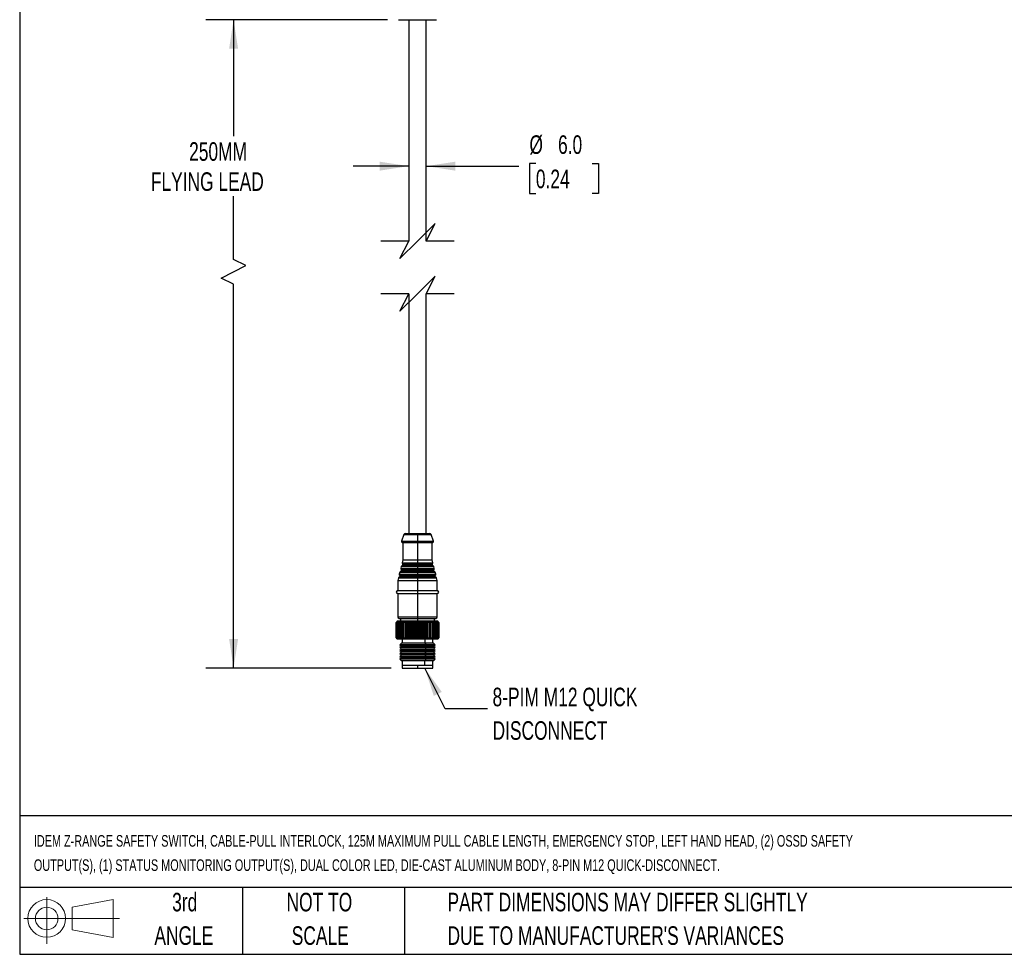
# Model space of a CAD drawing. Header units: millimetres. Extents: x 19 to 819, y 19 to 629.
# Tile 1 of 32: x 19 to 356, y 19 to 339. Entities that reach past the tile are written whole.
import ezdxf

# ---------------------------------------------------------------- set-up
doc = ezdxf.new("R2010")
doc.units = ezdxf.units.MM
doc.header["$LTSCALE"] = 3
doc.layers.add('DIMENSIONS', color=140, linetype='Continuous', lineweight=25)
doc.layers.add('TEXT', color=140, linetype='Continuous', lineweight=25)
doc.styles.add('SLDTEXTSTYLE0', font='TXT', dxfattribs={"width": 0.7})
doc.dimstyles.new('SLDDIMSTYLE0', dxfattribs={"dimtxt": 6.474023, "dimasz": 9.906, "dimexe": 0, "dimexo": 0.0625, "dimgap": 1.618506, "dimtad": 0, "dimtih": 1, "dimtoh": 1, "dimrnd": 1e-09, "dimzin": 12, "dimdsep": 46, "dimtxsty": 'SLDTEXTSTYLE0', "dimsah": 1, "dimcen": 0.09, "dimadec": 0, "dimazin": 3, "dimtfac": 1, "dimtofl": 0, "dimtmove": 0, "dimatfit": 3, "dimfxl": 0, "dimfrac": 2, "dimtolj": 1, "dimtzin": 12, "dimarcsym": 0})
doc.dimstyles.new('SLDDIMSTYLE1', dxfattribs={"dimtxt": 6.474023, "dimasz": 9.906, "dimexe": 0, "dimexo": 0.0625, "dimgap": 1.618506, "dimtad": 0, "dimtih": 1, "dimtoh": 1, "dimrnd": 1e-09, "dimzin": 4, "dimdsep": 46, "dimtxsty": 'SLDTEXTSTYLE0', "dimsah": 1, "dimcen": 0.09, "dimadec": 0, "dimazin": 1, "dimtfac": 1, "dimtmove": 0, "dimatfit": 0, "dimfxl": 0, "dimfrac": 2, "dimtolj": 1, "dimtzin": 12, "dimarcsym": 0})

# ---------------------------------------------------------------- blocks, each defined once
blk = doc.blocks.new('Block11')
at = {"color": 7, "linetype": 'Continuous', "lineweight": 18}
for p, q in [((7.77, 15.93), (7.77, 0)), ((16.44, 12.5), (30.53, 15.1)), ((30.53, 15.1), (30.53, 2.19)), ((16.44, 4.79), (16.44, 12.5)), ((0, 8.65), (32.62, 8.65)), ((16.44, 4.79), (30.53, 2.19))]:
    blk.add_line(p, q, dxfattribs=at)
for radius in [6.45, 3.86]:
    blk.add_circle((7.77, 8.65), radius, dxfattribs=at)
blk = doc.blocks.new('Block12')
at = {"color": 7, "linetype": 'Continuous'}
blk.add_blockref('Block11', (0, 0), dxfattribs=at)
blk = doc.blocks.new('_D_1')
at = {"layer": 'DIMENSIONS'}
for p, q in [((152.1, 288.66), (133.05, 288.66)), ((158.1, 288.66), (189.78, 288.66)), ((195.58, 289.57), (193.4, 289.57)), ((193.4, 289.57), (193.4, 279.28)), ((214.81, 289.57), (216.99, 289.57)), ((216.99, 289.57), (216.99, 279.28)), ((193.4, 279.28), (195.58, 279.28)), ((216.99, 279.28), (214.81, 279.28))]:
    blk.add_line(p, q, dxfattribs=at)
for points in [[(152.1, 288.66), (142.19, 290.18), (142.19, 287.13)], [(158.1, 288.66), (168, 287.13), (168, 290.18)]]:
    blk.add_solid(points, dxfattribs=at)
at = {"layer": 'DIMENSIONS', "char_height": 6.35, "attachment_point": 1, "style": 'SLDTEXTSTYLE0'}
for s, insert in [('%%c', (193.38, 299.2)), ('6.0', (203.16, 299.2)), ('0.24', (195.58, 287.47))]:
    blk.add_mtext(s, dxfattribs=dict(at, insert=insert))
blk = doc.blocks.new('_D_2')
at = {"layer": 'DIMENSIONS'}
for p, q in [((144.79, 338.76), (82.68, 338.76)), ((92.2, 338.76), (92.2, 298.95)), ((92.2, 256.74), (92.2, 278.37)), ((96.44, 254.62), (92.2, 256.74)), ((87.97, 250.39), (96.44, 254.62)), ((92.2, 248.27), (87.97, 250.39)), ((92.2, 116.97), (92.2, 248.27)), ((146.04, 116.97), (82.68, 116.97))]:
    blk.add_line(p, q, dxfattribs=at)
for points in [[(92.2, 338.76), (90.68, 328.85), (93.73, 328.85)], [(92.2, 116.97), (93.73, 126.87), (90.68, 126.87)]]:
    blk.add_solid(points, dxfattribs=at)
at = {"layer": 'DIMENSIONS', "char_height": 6.35, "attachment_point": 1, "style": 'SLDTEXTSTYLE0'}
for s, insert in [('250MM', (76.99, 296.84)), ('FLYING LEAD', (63.89, 286.55))]:
    blk.add_mtext(s, dxfattribs=dict(at, insert=insert))

msp = doc.modelspace()

# ---------------------------------------------------------------- linework, layer by layer
for p, q in [((148.598, 338.76), (161.598, 338.76)), ((152.098, 338.76), (152.098, 263.038)), ((158.098, 263.038), (158.098, 338.76)), ((152.098, 245.038), (152.098, 162.969)), ((158.098, 162.969), (158.098, 245.038)), ((150.476, 162.645), (149.618, 160.375)), ((150.476, 162.645), (155.098, 162.645)), ((150.944, 162.969), (155.098, 162.969)), ((155.098, 162.969), (159.253, 162.969)), ((155.098, 162.645), (155.098, 160.375)), ((155.098, 162.645), (159.72, 162.645)), ((160.579, 160.375), (159.72, 162.645)), ((149.618, 160.375), (155.098, 160.375)), ((149.898, 159.969), (155.098, 159.969)), ((150.098, 159.969), (150.098, 153.969)), ((155.098, 160.375), (155.098, 159.969)), ((155.098, 160.375), (160.579, 160.375)), ((155.098, 159.969), (160.298, 159.969)), ((155.098, 159.969), (155.098, 153.969)), ((160.098, 153.969), (160.098, 159.969)), ((149.54, 151.736), (149.362, 151.023)), ((149.54, 151.736), (155.098, 151.736)), ((155.098, 151.957), (149.772, 151.957)), ((150.098, 153.969), (149.847, 152.963)), ((149.847, 152.963), (155.098, 152.963)), ((149.947, 152.658), (155.098, 152.658)), ((155.098, 152.349), (150.093, 152.349)), ((150.098, 153.969), (155.098, 153.969)), ((155.098, 153.969), (155.098, 152.963)), ((155.098, 153.969), (160.098, 153.969)), ((155.098, 152.963), (155.098, 152.658)), ((155.098, 152.963), (160.35, 152.963)), ((155.098, 152.349), (155.098, 152.658)), ((155.098, 152.658), (160.249, 152.658)), ((155.098, 151.957), (155.098, 152.349)), ((160.103, 152.349), (155.098, 152.349)), ((155.098, 151.957), (155.098, 151.736)), ((160.424, 151.957), (155.098, 151.957)), ((155.098, 151.736), (155.098, 151.023)), ((155.098, 151.736), (160.656, 151.736)), ((160.35, 152.963), (160.098, 153.969)), ((160.835, 151.023), (160.656, 151.736)), ((149.055, 149.795), (148.877, 149.082)), ((148.877, 149.082), (155.098, 149.082)), ((148.977, 148.778), (155.098, 148.778)), ((149.055, 149.795), (155.098, 149.795)), ((155.098, 148.469), (149.123, 148.469)), ((155.098, 150.017), (149.287, 150.017)), ((149.362, 151.023), (155.098, 151.023)), ((149.462, 150.718), (155.098, 150.718)), ((155.098, 150.409), (149.608, 150.409)), ((155.098, 151.023), (155.098, 150.718)), ((155.098, 151.023), (160.835, 151.023)), ((155.098, 150.409), (155.098, 150.718)), ((155.098, 150.718), (160.734, 150.718)), ((155.098, 150.017), (155.098, 150.409)), ((160.588, 150.409), (155.098, 150.409)), ((155.098, 150.017), (155.098, 149.795)), ((160.909, 150.017), (155.098, 150.017)), ((155.098, 149.795), (155.098, 149.082)), ((155.098, 149.795), (161.141, 149.795)), ((155.098, 149.082), (155.098, 148.778)), ((155.098, 149.082), (161.32, 149.082)), ((155.098, 148.469), (155.098, 148.778)), ((155.098, 148.778), (161.219, 148.778)), ((155.098, 148.076), (155.098, 148.469)), ((161.073, 148.469), (155.098, 148.469)), ((161.32, 149.082), (161.141, 149.795)), ((148.57, 147.855), (148.348, 146.969)), ((148.348, 146.969), (148.348, 143.469)), ((148.348, 146.969), (155.098, 146.969)), ((148.57, 147.855), (155.098, 147.855)), ((155.098, 148.076), (148.802, 148.076)), ((155.098, 148.076), (155.098, 147.855)), ((161.394, 148.076), (155.098, 148.076)), ((155.098, 147.855), (155.098, 146.969)), ((155.098, 147.855), (161.627, 147.855)), ((155.098, 146.969), (155.098, 143.469)), ((155.098, 146.969), (161.848, 146.969)), ((161.848, 146.969), (161.627, 147.855)), ((161.848, 143.469), (161.848, 146.969)), ((148.348, 143.469), (155.098, 143.469)), ((148.348, 142.469), (148.348, 134.469)), ((148.348, 142.469), (155.098, 142.469)), ((155.098, 143.469), (155.098, 142.469)), ((155.098, 143.469), (161.848, 143.469)), ((155.098, 142.469), (161.848, 142.469)), ((155.098, 142.469), (155.098, 134.469)), ((161.848, 134.469), (161.848, 142.469)), ((148.148, 132.969), (147.748, 132.569)), ((147.748, 132.569), (148.103, 132.919)), ((147.748, 127.369), (147.748, 132.569)), ((148.103, 132.919), (147.767, 132.569)), ((147.781, 132.569), (147.767, 132.569)), ((147.767, 132.569), (147.767, 127.369)), ((147.781, 132.569), (148.156, 132.919)), ((147.781, 127.369), (147.781, 132.569)), ((148.156, 132.919), (147.843, 132.569)), ((147.874, 132.569), (147.843, 132.569)), ((147.843, 132.569), (147.843, 127.369)), ((147.874, 132.569), (148.264, 132.919)), ((147.874, 127.369), (147.874, 132.569)), ((148.264, 132.919), (147.978, 132.569)), ((148.024, 132.569), (147.978, 132.569)), ((147.978, 132.569), (147.978, 127.369)), ((148.024, 132.569), (148.427, 132.919)), ((148.024, 127.369), (148.024, 132.569)), ((158.352, 132.969), (148.148, 132.969)), ((148.427, 132.919), (148.171, 132.569)), ((148.231, 132.569), (148.171, 132.569)), ((148.171, 132.569), (148.171, 127.369)), ((148.231, 132.569), (148.644, 132.919)), ((148.231, 127.369), (148.231, 132.569)), ((148.348, 134.469), (155.098, 134.469)), ((148.644, 132.919), (148.419, 132.569)), ((148.494, 132.569), (148.419, 132.569)), ((148.419, 132.569), (148.419, 127.369)), ((148.494, 132.569), (148.913, 132.919)), ((148.494, 127.369), (148.494, 132.569)), ((148.913, 132.919), (148.721, 132.569)), ((148.809, 132.569), (148.721, 132.569)), ((148.721, 132.569), (148.721, 127.369)), ((148.809, 132.569), (149.232, 132.919)), ((148.809, 127.369), (148.809, 132.569)), ((148.848, 133.969), (155.098, 133.969)), ((149.232, 132.919), (149.074, 132.569)), ((149.176, 132.569), (149.074, 132.569)), ((149.074, 132.569), (149.074, 127.369)), ((149.176, 132.569), (149.597, 132.919)), ((149.176, 127.369), (149.176, 132.569)), ((149.248, 133.969), (149.248, 132.969)), ((149.597, 132.919), (149.475, 132.569)), ((149.59, 132.569), (149.475, 132.569)), ((149.475, 132.569), (149.475, 127.369)), ((149.59, 132.569), (150.008, 132.919)), ((149.59, 127.369), (149.59, 132.569)), ((150.008, 132.919), (149.922, 132.569)), ((150.048, 132.569), (149.922, 132.569)), ((149.922, 132.569), (149.922, 127.369)), ((150.048, 132.569), (150.459, 132.919)), ((150.048, 127.369), (150.048, 132.569)), ((150.459, 132.919), (150.411, 132.569)), ((150.547, 132.569), (150.411, 132.569)), ((150.411, 132.569), (150.411, 127.369)), ((150.547, 132.569), (150.947, 132.919)), ((150.547, 127.369), (150.547, 132.569)), ((150.947, 132.919), (150.937, 132.569)), ((151.083, 132.569), (150.937, 132.569)), ((150.937, 132.569), (150.937, 127.369)), ((151.083, 132.569), (151.469, 132.919)), ((151.083, 127.369), (151.083, 132.569)), ((151.469, 132.919), (151.497, 132.569)), ((151.469, 132.919), (151.469, 127.019)), ((151.651, 132.569), (151.497, 132.569)), ((151.497, 132.569), (151.497, 127.369)), ((151.651, 132.569), (152.021, 132.919)), ((151.651, 127.369), (151.651, 132.569)), ((152.021, 132.919), (152.086, 132.569)), ((152.021, 132.919), (152.021, 127.019)), ((152.247, 132.569), (152.086, 132.569)), ((152.086, 132.569), (152.086, 127.369)), ((152.247, 132.569), (152.597, 132.919)), ((152.247, 127.369), (152.247, 132.569)), ((152.597, 132.919), (152.699, 132.569)), ((152.597, 132.919), (152.597, 127.019)), ((152.865, 132.569), (152.699, 132.569)), ((152.699, 132.569), (152.699, 127.369)), ((152.865, 132.569), (153.193, 132.919)), ((152.865, 127.369), (152.865, 132.569)), ((153.193, 132.919), (153.332, 132.569)), ((153.193, 132.919), (153.193, 127.019)), ((153.502, 132.569), (153.332, 132.569)), ((153.332, 132.569), (153.332, 127.369)), ((153.502, 132.569), (153.804, 132.919)), ((153.502, 127.369), (153.502, 132.569)), ((153.804, 132.919), (153.978, 132.569)), ((153.804, 132.919), (153.804, 127.019)), ((154.152, 132.569), (153.978, 132.569)), ((153.978, 132.569), (153.978, 127.369)), ((154.152, 132.569), (154.426, 132.919)), ((154.152, 127.369), (154.152, 132.569)), ((154.426, 132.919), (154.634, 132.569)), ((154.426, 132.919), (154.426, 127.019)), ((154.809, 132.569), (154.634, 132.569)), ((154.634, 132.569), (154.634, 127.369)), ((154.809, 132.569), (155.053, 132.919)), ((154.809, 127.369), (154.809, 132.569)), ((155.053, 132.919), (155.293, 132.569)), ((155.053, 132.919), (155.053, 127.019)), ((155.098, 134.469), (155.098, 133.969)), ((155.098, 134.469), (161.848, 134.469)), ((155.098, 133.969), (161.348, 133.969)), ((155.098, 133.969), (155.098, 132.969)), ((155.293, 132.569), (155.293, 127.369)), ((155.468, 132.569), (155.293, 132.569)), ((155.468, 132.569), (155.681, 132.919)), ((155.468, 127.369), (155.468, 132.569)), ((155.681, 132.919), (155.951, 132.569)), ((155.681, 132.919), (155.681, 127.019)), ((156.125, 132.569), (155.951, 132.569)), ((155.951, 132.569), (155.951, 127.369)), ((156.125, 132.569), (156.304, 132.919)), ((156.125, 127.369), (156.125, 132.569)), ((156.304, 132.919), (156.602, 132.569)), ((156.304, 132.919), (156.304, 127.019)), ((156.773, 132.569), (156.602, 132.569)), ((156.602, 132.569), (156.602, 127.369)), ((156.773, 132.569), (156.917, 132.919)), ((156.773, 127.369), (156.773, 132.569)), ((156.917, 132.919), (157.241, 132.569)), ((156.917, 132.919), (156.917, 127.019)), ((157.408, 132.569), (157.241, 132.569)), ((157.241, 132.569), (157.241, 127.369)), ((157.408, 132.569), (157.516, 132.919)), ((157.408, 127.369), (157.408, 132.569)), ((157.516, 132.919), (157.863, 132.569)), ((157.516, 132.919), (157.516, 127.019)), ((158.024, 132.569), (157.863, 132.569)), ((157.863, 132.569), (157.863, 127.369)), ((158.024, 132.569), (158.095, 132.919)), ((158.024, 127.369), (158.024, 132.569)), ((158.095, 132.919), (158.462, 132.569)), ((158.095, 132.919), (158.095, 127.019)), ((158.352, 132.969), (158.54, 132.569)), ((162.048, 132.969), (158.352, 132.969)), ((158.54, 132.569), (158.462, 132.569)), ((158.462, 132.569), (158.462, 127.369)), ((158.54, 127.369), (158.54, 132.569)), ((158.617, 132.569), (158.54, 132.569)), ((158.617, 132.569), (158.65, 132.919)), ((158.617, 127.369), (158.617, 132.569)), ((158.65, 132.919), (159.034, 132.569)), ((158.65, 127.019), (158.65, 132.919)), ((159.181, 132.569), (159.034, 132.569)), ((159.034, 132.569), (159.034, 127.369)), ((159.176, 132.919), (159.575, 132.569)), ((159.181, 132.569), (159.176, 132.919)), ((159.181, 127.369), (159.181, 132.569)), ((159.712, 132.569), (159.575, 132.569)), ((159.575, 132.569), (159.575, 127.369)), ((159.67, 132.919), (160.079, 132.569)), ((159.712, 132.569), (159.67, 132.919)), ((159.712, 127.369), (159.712, 132.569)), ((160.207, 132.569), (160.079, 132.569)), ((160.079, 132.569), (160.079, 127.369)), ((160.127, 132.919), (160.544, 132.569)), ((160.207, 132.569), (160.127, 132.919)), ((160.207, 127.369), (160.207, 132.569)), ((160.543, 132.919), (160.964, 132.569)), ((160.66, 132.569), (160.543, 132.919)), ((160.66, 132.569), (160.544, 132.569)), ((160.544, 132.569), (160.544, 127.369)), ((160.66, 127.369), (160.66, 132.569)), ((160.915, 132.919), (161.338, 132.569)), ((161.068, 132.569), (160.915, 132.919)), ((160.948, 132.969), (160.948, 133.969)), ((161.068, 132.569), (160.964, 132.569)), ((160.964, 132.569), (160.964, 127.369)), ((161.068, 127.369), (161.068, 132.569)), ((161.241, 132.919), (161.661, 132.569)), ((161.428, 132.569), (161.241, 132.919)), ((161.428, 132.569), (161.338, 132.569)), ((161.338, 132.569), (161.338, 127.369)), ((161.428, 127.369), (161.428, 132.569)), ((161.517, 132.919), (161.931, 132.569)), ((161.738, 132.569), (161.517, 132.919)), ((161.738, 132.569), (161.661, 132.569)), ((161.661, 132.569), (161.661, 127.369)), ((161.738, 127.369), (161.738, 132.569)), ((161.742, 132.919), (162.146, 132.569)), ((161.994, 132.569), (161.742, 132.919)), ((161.913, 132.919), (162.305, 132.569)), ((162.194, 132.569), (161.913, 132.919)), ((161.994, 132.569), (161.931, 132.569)), ((161.931, 132.569), (161.931, 127.369)), ((161.994, 127.369), (161.994, 132.569)), ((162.029, 132.919), (162.405, 132.569)), ((162.337, 132.569), (162.029, 132.919)), ((162.448, 132.569), (162.048, 132.969)), ((162.089, 132.919), (162.447, 132.569)), ((162.422, 132.569), (162.089, 132.919)), ((162.194, 132.569), (162.146, 132.569)), ((162.146, 132.569), (162.146, 127.369)), ((162.194, 127.369), (162.194, 132.569)), ((162.337, 132.569), (162.305, 132.569)), ((162.305, 132.569), (162.305, 127.369)), ((162.337, 127.369), (162.337, 132.569)), ((162.422, 132.569), (162.405, 132.569)), ((162.405, 132.569), (162.405, 127.369)), ((162.422, 127.369), (162.422, 132.569)), ((162.447, 132.569), (162.448, 132.569)), ((162.447, 132.569), (162.447, 127.369)), ((162.448, 127.369), (162.448, 132.569)), ((147.748, 127.369), (148.148, 126.969)), ((148.103, 127.019), (147.748, 127.369)), ((147.767, 127.369), (148.103, 127.019)), ((147.767, 127.369), (147.781, 127.369)), ((148.156, 127.019), (147.781, 127.369)), ((147.843, 127.369), (148.156, 127.019)), ((147.843, 127.369), (147.874, 127.369)), ((148.264, 127.019), (147.874, 127.369)), ((147.978, 127.369), (148.264, 127.019)), ((147.978, 127.369), (148.024, 127.369)), ((148.427, 127.019), (148.024, 127.369)), ((148.148, 126.969), (158.352, 126.969)), ((148.171, 127.369), (148.427, 127.019)), ((148.171, 127.369), (148.231, 127.369)), ((148.644, 127.019), (148.231, 127.369)), ((148.419, 127.369), (148.644, 127.019)), ((148.419, 127.369), (148.494, 127.369)), ((148.913, 127.019), (148.494, 127.369)), ((148.721, 127.369), (148.913, 127.019)), ((148.721, 127.369), (148.809, 127.369)), ((149.232, 127.019), (148.809, 127.369)), ((149.074, 127.369), (149.232, 127.019)), ((149.074, 127.369), (149.176, 127.369)), ((149.598, 125.469), (149.098, 124.969)), ((149.098, 124.969), (149.598, 124.469)), ((157.907, 124.969), (149.098, 124.969)), ((149.597, 127.019), (149.176, 127.369)), ((149.475, 127.369), (149.597, 127.019)), ((149.475, 127.369), (149.59, 127.369)), ((150.008, 127.019), (149.59, 127.369)), ((157.673, 125.469), (149.598, 125.469)), ((149.848, 126.969), (149.848, 125.469)), ((149.922, 127.369), (150.008, 127.019)), ((149.922, 127.369), (150.048, 127.369)), ((150.459, 127.019), (150.048, 127.369)), ((150.411, 127.369), (150.459, 127.019)), ((150.411, 127.369), (150.547, 127.369)), ((150.947, 127.019), (150.547, 127.369)), ((150.937, 127.369), (150.947, 127.019)), ((150.937, 127.369), (151.083, 127.369)), ((151.469, 127.019), (151.083, 127.369)), ((151.497, 127.369), (151.469, 127.019)), ((151.497, 127.369), (151.651, 127.369)), ((152.021, 127.019), (151.651, 127.369)), ((152.086, 127.369), (152.021, 127.019)), ((152.086, 127.369), (152.247, 127.369)), ((152.597, 127.019), (152.247, 127.369)), ((152.699, 127.369), (152.597, 127.019)), ((152.699, 127.369), (152.865, 127.369)), ((153.193, 127.019), (152.865, 127.369)), ((153.332, 127.369), (153.193, 127.019)), ((153.332, 127.369), (153.502, 127.369)), ((153.804, 127.019), (153.502, 127.369)), ((153.978, 127.369), (153.804, 127.019)), ((153.978, 127.369), (154.152, 127.369)), ((154.426, 127.019), (154.152, 127.369)), ((154.634, 127.369), (154.426, 127.019)), ((154.634, 127.369), (154.809, 127.369)), ((155.053, 127.019), (154.809, 127.369)), ((155.293, 127.369), (155.053, 127.019)), ((155.293, 127.369), (155.468, 127.369)), ((155.681, 127.019), (155.468, 127.369)), ((155.951, 127.369), (155.681, 127.019)), ((155.951, 127.369), (156.125, 127.369)), ((156.304, 127.019), (156.125, 127.369)), ((156.602, 127.369), (156.304, 127.019)), ((156.602, 127.369), (156.773, 127.369)), ((156.917, 127.019), (156.773, 127.369)), ((157.241, 127.369), (156.917, 127.019)), ((157.241, 127.369), (157.408, 127.369)), ((157.516, 127.019), (157.408, 127.369)), ((157.863, 127.369), (157.516, 127.019)), ((157.556, 126.969), (157.556, 125.469)), ((157.673, 125.469), (157.907, 124.969)), ((160.598, 125.469), (157.673, 125.469)), ((157.907, 124.969), (157.673, 124.469)), ((157.863, 127.369), (158.024, 127.369)), ((161.098, 124.969), (157.907, 124.969)), ((158.095, 127.019), (158.024, 127.369)), ((158.462, 127.369), (158.095, 127.019)), ((158.54, 127.369), (158.352, 126.969)), ((158.352, 126.969), (162.048, 126.969)), ((158.462, 127.369), (158.54, 127.369)), ((158.54, 127.369), (158.617, 127.369)), ((158.65, 127.019), (158.617, 127.369)), ((159.034, 127.369), (158.65, 127.019)), ((159.034, 127.369), (159.181, 127.369)), ((159.176, 127.019), (159.181, 127.369)), ((159.575, 127.369), (159.176, 127.019)), ((159.575, 127.369), (159.712, 127.369)), ((159.67, 127.019), (159.712, 127.369)), ((160.079, 127.369), (159.67, 127.019)), ((160.079, 127.369), (160.207, 127.369)), ((160.127, 127.019), (160.207, 127.369)), ((160.544, 127.369), (160.127, 127.019)), ((160.348, 125.469), (160.348, 126.969)), ((160.543, 127.019), (160.66, 127.369)), ((160.964, 127.369), (160.543, 127.019)), ((160.544, 127.369), (160.66, 127.369)), ((161.098, 124.969), (160.598, 125.469)), ((160.598, 124.469), (161.098, 124.969)), ((160.915, 127.019), (161.068, 127.369)), ((161.338, 127.369), (160.915, 127.019)), ((160.964, 127.369), (161.068, 127.369)), ((161.241, 127.019), (161.428, 127.369)), ((161.661, 127.369), (161.241, 127.019)), ((161.338, 127.369), (161.428, 127.369)), ((161.517, 127.019), (161.738, 127.369)), ((161.931, 127.369), (161.517, 127.019)), ((161.661, 127.369), (161.738, 127.369)), ((161.742, 127.019), (161.994, 127.369)), ((162.146, 127.369), (161.742, 127.019)), ((161.913, 127.019), (162.194, 127.369)), ((162.305, 127.369), (161.913, 127.019)), ((161.931, 127.369), (161.994, 127.369)), ((162.029, 127.019), (162.337, 127.369)), ((162.405, 127.369), (162.029, 127.019)), ((162.048, 126.969), (162.448, 127.369)), ((162.089, 127.019), (162.422, 127.369)), ((162.447, 127.369), (162.089, 127.019)), ((162.146, 127.369), (162.194, 127.369)), ((162.305, 127.369), (162.337, 127.369)), ((162.405, 127.369), (162.422, 127.369)), ((162.447, 127.369), (162.448, 127.369)), ((149.598, 124.469), (149.098, 123.969)), ((149.098, 123.969), (149.598, 123.469)), ((157.907, 123.969), (149.098, 123.969)), ((149.598, 123.469), (149.098, 122.969)), ((149.098, 122.969), (149.598, 122.469)), ((157.907, 122.969), (149.098, 122.969)), ((149.598, 122.469), (149.098, 121.969)), ((149.098, 121.969), (149.598, 121.469)), ((157.907, 121.969), (149.098, 121.969)), ((149.598, 121.469), (149.098, 120.969)), ((157.673, 124.469), (149.598, 124.469)), ((157.673, 123.469), (149.598, 123.469)), ((157.673, 122.469), (149.598, 122.469)), ((157.673, 121.469), (149.598, 121.469)), ((157.673, 124.469), (157.907, 123.969)), ((160.598, 124.469), (157.673, 124.469)), ((157.907, 123.969), (157.673, 123.469)), ((157.673, 123.469), (157.907, 122.969)), ((160.598, 123.469), (157.673, 123.469)), ((157.907, 122.969), (157.673, 122.469)), ((157.673, 122.469), (157.907, 121.969)), ((160.598, 122.469), (157.673, 122.469)), ((157.907, 121.969), (157.673, 121.469)), ((157.673, 121.469), (157.907, 120.969)), ((160.598, 121.469), (157.673, 121.469)), ((161.098, 123.969), (157.907, 123.969)), ((161.098, 122.969), (157.907, 122.969)), ((161.098, 121.969), (157.907, 121.969)), ((161.098, 123.969), (160.598, 124.469)), ((160.598, 123.469), (161.098, 123.969)), ((161.098, 122.969), (160.598, 123.469)), ((160.598, 122.469), (161.098, 122.969)), ((161.098, 121.969), (160.598, 122.469)), ((160.598, 121.469), (161.098, 121.969)), ((161.098, 120.969), (160.598, 121.469)), ((149.098, 120.969), (149.598, 120.469)), ((157.907, 120.969), (149.098, 120.969)), ((149.598, 120.469), (149.098, 119.969)), ((149.098, 119.969), (149.598, 119.469)), ((157.907, 119.969), (149.098, 119.969)), ((157.673, 120.469), (149.598, 120.469)), ((157.673, 119.469), (149.598, 119.469)), ((149.848, 119.469), (149.848, 117.969)), ((149.848, 117.969), (149.848, 116.969)), ((149.848, 117.969), (157.556, 117.969)), ((149.848, 117.969), (155.098, 117.969)), ((155.098, 117.969), (155.098, 116.969)), ((155.098, 117.969), (160.348, 117.969)), ((157.556, 117.969), (157.556, 119.469)), ((157.556, 117.969), (160.348, 117.969)), ((157.907, 120.969), (157.673, 120.469)), ((157.673, 120.469), (157.907, 119.969)), ((160.598, 120.469), (157.673, 120.469)), ((157.907, 119.969), (157.673, 119.469)), ((160.598, 119.469), (157.673, 119.469)), ((161.098, 120.969), (157.907, 120.969)), ((161.098, 119.969), (157.907, 119.969)), ((160.348, 117.969), (160.348, 119.469)), ((160.348, 116.969), (160.348, 117.969)), ((160.598, 120.469), (161.098, 120.969)), ((161.098, 119.969), (160.598, 120.469)), ((160.598, 119.469), (161.098, 119.969)), ((149.848, 116.969), (155.098, 116.969)), ((155.098, 116.969), (160.348, 116.969))]:
    msp.add_line(p, q)
for centre, radius, start, end in [((150.944, 162.469), 0.5, 90.0017, 159.28954), ((159.253, 162.469), 0.5, 20.71046, 89.9983), ((149.898, 160.269), 0.3, 159.29309, 269.9969), ((160.298, 160.269), 0.3, 270.0031, 20.70691), ((149.831, 151.663), 0.3, 101.34023, 165.96583), ((149.693, 152.349), 0.4, 281.33994, 359.99973), ((150.138, 152.89), 0.3, 165.96547, 230.58453), ((149.693, 152.349), 0.4, 0.0003, 50.58714), ((160.503, 152.349), 0.4, 129.41286, 179.9997), ((160.503, 152.349), 0.4, 180.00027, 258.66006), ((160.059, 152.89), 0.3, 309.41547, 14.03453), ((160.365, 151.663), 0.3, 14.03756, 78.65638), ((148.723, 148.469), 0.4, 281.34373, 359.99594), ((149.168, 149.009), 0.3, 165.9636, 230.58725), ((148.723, 148.469), 0.4, 0.0003, 50.58714), ((149.346, 149.723), 0.3, 101.33377, 165.96844), ((149.208, 150.409), 0.4, 281.34373, 359.99808), ((149.653, 150.95), 0.3, 165.96081, 230.58919), ((149.208, 150.409), 0.4, 0.0003, 50.58714), ((160.988, 150.409), 0.4, 129.41286, 179.9997), ((160.988, 150.409), 0.4, 180.00192, 258.65627), ((160.544, 150.95), 0.3, 309.41081, 14.03919), ((160.85, 149.723), 0.3, 14.03156, 78.66623), ((161.473, 148.469), 0.4, 129.41286, 179.9997), ((161.473, 148.469), 0.4, 180.00406, 258.65627), ((161.029, 149.009), 0.3, 309.41146, 14.04021), ((148.861, 147.782), 0.3, 101.34153, 165.9627), ((161.335, 147.782), 0.3, 14.0373, 78.65847), ((148.348, 142.969), 0.5, 90, 270), ((161.848, 142.969), 0.5, 270, 90), ((148.848, 134.469), 0.5, 180.00152, 269.99933), ((161.348, 134.469), 0.5, 270.00067, 359.99848)]:
    msp.add_arc(centre, radius, start, end)
at = {"layer": 'DIMENSIONS', "color": 140}
for p, q in [((161.098, 269.038), (155.098, 263.038)), ((158.098, 263.038), (161.098, 269.038)), ((152.098, 263.038), (142.573, 263.038)), ((155.098, 263.038), (149.098, 257.038)), ((149.098, 257.038), (152.098, 263.038)), ((167.623, 263.038), (158.098, 263.038)), ((161.098, 251.038), (155.098, 245.038)), ((158.098, 245.038), (161.098, 251.038)), ((152.098, 245.038), (142.573, 245.038)), ((155.098, 245.038), (149.098, 239.038)), ((149.098, 239.038), (152.098, 245.038)), ((167.623, 245.038), (158.098, 245.038))]:
    msp.add_line(p, q, dxfattribs=at)
at = {"layer": 'DIMENSIONS'}
msp.add_solid([(157.55, 116.969), (160.675, 107.446), (163.393, 108.825)], dxfattribs=at)
at = {"layer": 'TEXT'}
for p, q in [((19.05, 628.65), (19.05, 19.05)), ((819.15, 66.378), (19.05, 66.378)), ((819.15, 41.91), (19.05, 41.91)), ((95.25, 41.91), (95.25, 19.05)), ((150.635, 41.91), (150.635, 19.05)), ((19.05, 19.05), (819.15, 19.05))]:
    msp.add_line(p, q, dxfattribs=at)
at = {"layer": 'TEXT', "flags": 128}
msp.add_lwpolyline([(179.067, 103.061), (164.609, 103.061), (157.55, 116.969)], dxfattribs=at)

# ---------------------------------------------------------------- block references
at = {"layer": 'TEXT'}
msp.add_blockref('Block12', (20.514, 22.662), dxfattribs=at)

# ---------------------------------------------------------------- texts
at = {"layer": 'TEXT', "style": 'SLDTEXTSTYLE0'}
for s, insert, char_height, attachment_point in [('8-PIM M12 QUICK', (180.763, 110.25), 6.35, 1), ('DISCONNECT', (180.763, 98.783), 6.35, 1), ('IDEM Z-RANGE SAFETY SWITCH, CABLE-PULL INTERLOCK, 125M MAXIMUM PULL CABLE LENGTH, EMERGENCY STOP, LEFT HAND HEAD, (2) OSSD SAFETY', (23.897, 59.836), 3.96875, 1), ('OUTPUT(S), (1) STATUS MONITORING OUTPUT(S), DUAL COLOR LED, DIE-CAST ALUMINUM BODY, 8-PIN M12 QUICK-DISCONNECT.', (23.897, 51.544), 3.96875, 1), ('3rd', (75.487, 40.092), 6.35, 2), ('NOT TO', (121.547, 40.092), 6.35, 2), ('PART DIMENSIONS MAY DIFFER SLIGHTLY', (165.358, 40.092), 6.35, 1), ('ANGLE', (75.195, 28.625), 6.35, 2), ('SCALE', (121.836, 28.625), 6.35, 2), ("DUE TO MANUFACTURER'S VARIANCES", (165.358, 28.625), 6.35, 1)]:
    msp.add_mtext(s, dxfattribs=dict(at, insert=insert, char_height=char_height, attachment_point=attachment_point))

# ---------------------------------------------------------------- dimensions: what is measured, and where the dimension line sits
at = {"layer": 'DIMENSIONS'}
for base, p1, p2, angle, text, dimstyle, picture, middle in [((158.098, 288.658), (152.098, 373.775), (158.098, 373.775), 0, '%%c<>', 'SLDDIMSTYLE1', '_D_1', (205.194, 288.658)), ((92.203, 116.969), (148.598, 338.76), (149.848, 116.969), 90, '250MM\\PFLYING LEAD', 'SLDDIMSTYLE0', '_D_2', (92.203, 288.658))]:
    dim = msp.add_linear_dim(base=base, p1=p1, p2=p2, angle=angle, text=text, dimstyle=dimstyle, dxfattribs=at)
    dim.commit()
    dim.dimension.update_dxf_attribs({"geometry": picture, "text_midpoint": middle, "dimtype": 160})

doc.saveas('drawing.dxf')
